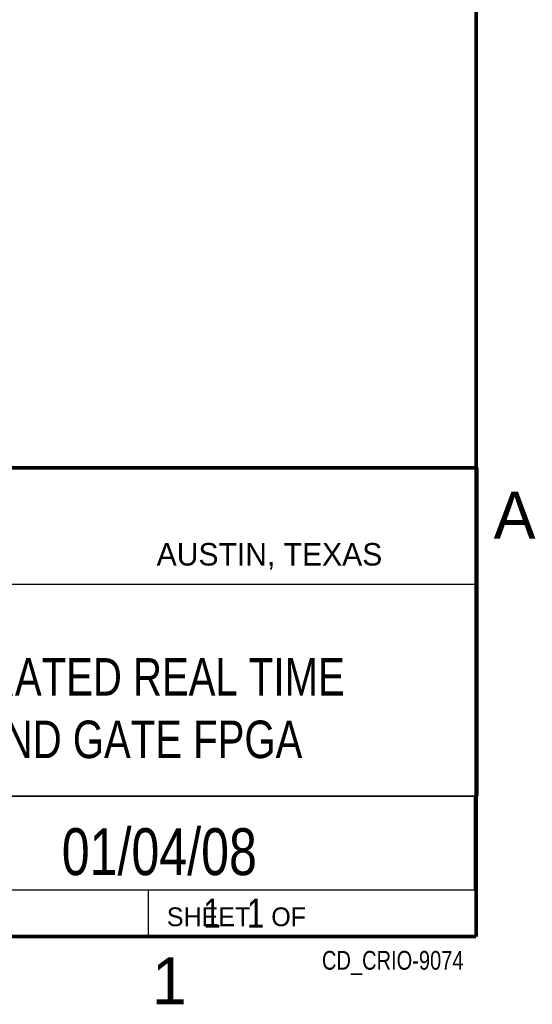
# Model space of a CAD drawing. Header units: inches. Extents: x 0 to 34, y 0 to 22.
# Tile 39 of 41: x 31.1 to 33.8, y 0.1 to 5.4. Entities that reach past the tile are written whole.
import ezdxf
from ezdxf.enums import TextEntityAlignment as Align

# ---------------------------------------------------------------- set-up
doc = ezdxf.new("R2010")
doc.units = ezdxf.units.IN
doc.header["$LTSCALE"] = 1.87
doc.header["$MEASUREMENT"] = 0
doc.layers.get('0').update_dxf_attribs({"linetype": 'CONTINUOUS'})
doc.styles.get("Standard").update_dxf_attribs({"font": 'txt', "width": 0.8})

msp = doc.modelspace()

# ---------------------------------------------------------------- linework, layer by layer
at = {"color": 2, "linetype": 'CONTINUOUS'}
for p, q in [((28.3793, 3.0003), (33.5093, 3.0003)), ((33.5093, 3.0003), (33.5093, 1.2503)), ((28.7231, 2.38), (33.5, 2.38)), ((28.3793, 1.2503), (33.5093, 1.2503)), ((30.13, 1.2499), (33.49, 1.2499)), ((33.49, 1.2499), (33.49, 0.7499)), ((28.38, 0.75), (33.5, 0.75)), ((30.13, 0.7499), (33.49, 0.7499)), ((31.75, 0.75), (33.5, 0.75)), ((31.75, 0.75), (31.75, 0.5)), ((33.5, 0.75), (33.5, 0.5)), ((31.75, 0.5), (33.5, 0.5)), ((32.4953, 0.5017), (33.4953, 0.5017)), ((32.4953, 0.5017), (32.4953, 0.5012)), ((32.4953, 0.5012), (33.4953, 0.5012)), ((33.4953, 0.5017), (33.4953, 0.5012))]:
    msp.add_line(p, q, dxfattribs=at)
at = {"color": 7, "linetype": 'CONTINUOUS', "const_width": 0.02}
for points in [[(33.5, 0.5), (33.5, 21.5)], [(25.58, 3), (33.5, 3)], [(0.5, 0.5), (33.5, 0.5)]]:
    msp.add_lwpolyline(points, dxfattribs=at)

# ---------------------------------------------------------------- texts
at = {"color": 2, "linetype": 'CONTINUOUS'}
for s, height, p in [('A', 0.25, (33.5939, 2.6228)), ('AUSTIN, TEXAS', 0.12, (31.7957, 2.479)), ('SHEET   OF', 0.1, (31.8499, 0.5557)), ('1', 0.25, (31.7706, 0.139))]:
    msp.add_text(s, height=height, dxfattribs=at).set_placement(p)
at = {"color": 7, "linetype": 'CONTINUOUS', "width": 0.8}
msp.add_text('01/04/08', height=0.25, dxfattribs=at).set_placement((31.81, 0.828), align=Align.CENTER)
at = {"color": 2, "linetype": 'CONTINUOUS', "width": 0.8}
msp.add_text('CD_CRIO-9074', height=0.1, dxfattribs=at).set_placement((33.4328, 0.3236), align=Align.RIGHT)
at = {"color": 7, "linetype": 'CONTINUOUS'}
for s, insert, char_height, width, attachment_point in [('CRIO-9074 INTEGRATED REAL TIME\\PCONTROLLER AND GATE FPGA', (30.9443, 1.9853), 0.2, 4.8, 2), ('     1   1', (31.8125, 0.7031), 0.15625, 1.25, 1)]:
    msp.add_mtext(s, dxfattribs=dict(at, insert=insert, char_height=char_height, width=width, attachment_point=attachment_point))

doc.saveas('drawing.dxf')
